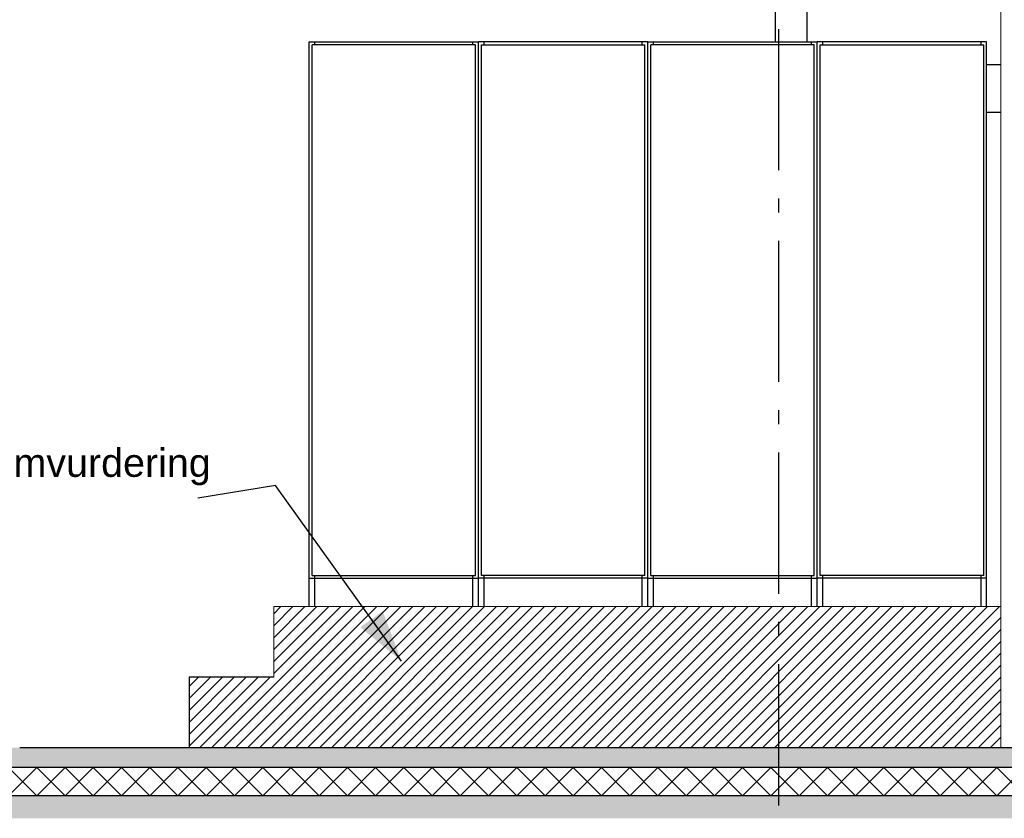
# Model space of a CAD drawing. Header units: millimetres. Extents: x -82116 to -59247, y -2070 to 13065.
# Tile 25 of 73: x -71361 to -67873, y 3570 to 6399. Entities that reach past the tile are written whole.
import ezdxf
from ezdxf.enums import TextEntityAlignment as Align

# ---------------------------------------------------------------- set-up
doc = ezdxf.new("R2010")
doc.units = ezdxf.units.MM
doc.header["$LTSCALE"] = 0.5
doc.header["$MEASUREMENT"] = 0
doc.linetypes.add('Akselinje', pattern=[1500, 1000, -200, 100, -200])
doc.linetypes.add('PLINE', pattern=[0])
for name, color, linetype in [('232- Ikke-bærende yttervegger', 7, 'Continuous'), ('2411 Bærende innervegger betong', 7, 'Continuous'), ('242- Ikke-bærende innervegger', 7, 'Continuous'), ('242- Ikke-bærende innervegger (Skravur)(Nye konstruksjoner)', 7, 'Continuous'), ('252- Gulv på grunn_ bunnplate', 7, 'Continuous'), ('252- Gulv på grunn_ bunnplate (Skravur)', 7, 'Continuous'), ('253- Oppforet gulv_ påstøp (Skravur)(Nye konstruksjoner)', 7, 'Continuous'), ('281- Innvendige trapper (Skravur)(Nye konstruksjoner)', 7, 'Continuous'), ('281- Innvendige trapper(Nye konstruksjoner)', 7, 'Continuous'), ('40 Elkraft generelt(Nye konstruksjoner)', 7, 'Continuous'), ('82-- Modullinjer', 7, 'Continuous'), ('832- Tekst bygning(Nye konstruksjoner)', 7, 'Continuous')]:
    doc.layers.add(name, color=color, linetype=linetype)
doc.layers.add('236- Innvendig kledning og overflate(Nye konstruksjoner)', color=7, linetype='Continuous', lineweight=0)
doc.layers.add('253- Oppforet gulv_ påstøp(Nye konstruksjoner)', color=7, linetype='Continuous', lineweight=0)
doc.styles.add('GENERATED_STYLE_1', font='arial.ttf')
doc.styles.add('GENERATED_STYLE_3', font='arial.ttf')
doc.dimstyles.new('GENERATED_STYLE__2', dxfattribs={"dimtxt": 0.18, "dimasz": 182.4, "dimexe": 0.18, "dimexo": 0.0625, "dimgap": 0, "dimtad": 0, "dimtih": 1, "dimtoh": 1, "dimdec": 4, "dimzin": 0, "dimdsep": 46, "dimcen": 0.09, "dimadec": 0, "dimazin": 0, "dimtfac": 1, "dimtdec": 4, "dimtmove": 0, "dimatfit": 3, "dimldrblk": 'ARROWHEAD_5', "dimfxl": 1, "dimtolj": 1, "dimtzin": 0, "dimarcsym": 0})
pattern_1 = [(0, (0, 0), (0, 311.7692), [30, -150]), (0, (90, 155.9), (0, 311.7692), [30, -150]), (60, (0, 0), (-270, 155.8846), [30, -150]), (60, (180, 0), (-270, 155.8846), [30, -150]), (120, (30, 0), (270, 155.8846), [30, -150]), (120, (210, 0), (270, 155.8846), [30, -150]), (0, (0, 30), (0, 60.000002), [0, -60, 0, -90.000004]), (45, (30, 30), (-42.42641, 42.42641), [0, -45, 0, -75.000003])]
pattern_2 = [(45, (0, 0), (-21.213203, 21.213203), [])]

# ---------------------------------------------------------------- blocks, each defined once
blk = doc.blocks.new('*X9')
at = {"layer": '252- Gulv på grunn_ bunnplate (Skravur)', "linetype": 'PLINE'}
for p, q in [((-71400, 3650), (-71300, 3750)), ((-71300, 3650), (-71400, 3750)), ((-71300, 3650), (-71200, 3750)), ((-71200, 3650), (-71300, 3750)), ((-71200, 3650), (-71100, 3750)), ((-71100, 3650), (-71200, 3750)), ((-71100, 3650), (-71000, 3750)), ((-71000, 3650), (-71100, 3750)), ((-71000, 3650), (-70900, 3750)), ((-70900, 3650), (-71000, 3750)), ((-70900, 3650), (-70800, 3750)), ((-70800, 3650), (-70900, 3750)), ((-70800, 3650), (-70700, 3750)), ((-70700, 3650), (-70800, 3750)), ((-70700, 3650), (-70600, 3750)), ((-70600, 3650), (-70700, 3750)), ((-70600, 3650), (-70500, 3750)), ((-70500, 3650), (-70600, 3750)), ((-70500, 3650), (-70400, 3750)), ((-70400, 3650), (-70500, 3750)), ((-70400, 3650), (-70300, 3750)), ((-70300, 3650), (-70400, 3750)), ((-70300, 3650), (-70200, 3750)), ((-70200, 3650), (-70300, 3750)), ((-70200, 3650), (-70100, 3750)), ((-70100, 3650), (-70200, 3750)), ((-70100, 3650), (-70000, 3750)), ((-70000, 3650), (-70100, 3750)), ((-70000, 3650), (-69900, 3750)), ((-69900, 3650), (-70000, 3750)), ((-69900, 3650), (-69800, 3750)), ((-69800, 3650), (-69900, 3750)), ((-69800, 3650), (-69700, 3750)), ((-69700, 3650), (-69800, 3750)), ((-69700, 3650), (-69600, 3750)), ((-69600, 3650), (-69700, 3750)), ((-69600, 3650), (-69500, 3750)), ((-69500, 3650), (-69600, 3750)), ((-69500, 3650), (-69400, 3750)), ((-69400, 3650), (-69500, 3750)), ((-69400, 3650), (-69300, 3750)), ((-69300, 3650), (-69400, 3750)), ((-69300, 3650), (-69200, 3750)), ((-69200, 3650), (-69300, 3750)), ((-69200, 3650), (-69100, 3750)), ((-69100, 3650), (-69200, 3750)), ((-69100, 3650), (-69000, 3750)), ((-69000, 3650), (-69100, 3750)), ((-69000, 3650), (-68900, 3750)), ((-68900, 3650), (-69000, 3750)), ((-68900, 3650), (-68800, 3750)), ((-68800, 3650), (-68900, 3750)), ((-68800, 3650), (-68700, 3750)), ((-68700, 3650), (-68800, 3750)), ((-68700, 3650), (-68600, 3750)), ((-68600, 3650), (-68700, 3750)), ((-68600, 3650), (-68500, 3750)), ((-68500, 3650), (-68600, 3750)), ((-68500, 3650), (-68400, 3750)), ((-68400, 3650), (-68500, 3750)), ((-68400, 3650), (-68300, 3750)), ((-68300, 3650), (-68400, 3750)), ((-68300, 3650), (-68200, 3750)), ((-68200, 3650), (-68300, 3750)), ((-68200, 3650), (-68100, 3750)), ((-68100, 3650), (-68200, 3750)), ((-68100, 3650), (-68000, 3750)), ((-68000, 3650), (-68100, 3750)), ((-68000, 3650), (-67900, 3750)), ((-67900, 3650), (-68000, 3750)), ((-67900, 3650), (-67800, 3750)), ((-67800, 3650), (-67900, 3750))]:
    blk.add_line(p, q, dxfattribs=at)
blk = doc.blocks.new('Standard grid marker[4]', base_point=(-68673.2, 12565.5))
at = {"layer": '82-- Modullinjer', "linetype": 'Akselinje'}
blk.add_line((-68673.2, 12365.5), (-68673.2, 1550), dxfattribs=at)
at = {"layer": '82-- Modullinjer', "style": 'GENERATED_STYLE_1'}
for tag, p in [('AC_MarkerText_1_0', (-68673.2, 12903)), ('AC_MarkerText_1_1', (-68673.2, 1187.5))]:
    blk.add_attdef(tag, text='', height=175, rotation=360, dxfattribs=at).set_placement(p, align=Align.TOP_CENTER)
blk = doc.blocks.new('ARROWHEAD_5')
at = {"linetype": 'Continuous'}
blk.add_hatch(color=256, dxfattribs=at).paths.add_polyline_path([(-1, 0.2679), (0, 0), (-1, -0.2679)])
blk.add_line((0, 0), (-1, 0), dxfattribs=at)

msp = doc.modelspace()

# ---------------------------------------------------------------- hatches: boundary and pattern name
at = {"layer": '242- Ikke-bærende innervegger (Skravur)(Nye konstruksjoner)', "linetype": 'Continuous'}
h = msp.add_hatch(dxfattribs=at)
h.set_pattern_fill('Gips', color=256, style=0, pattern_type=2)
h.set_pattern_definition([(270, (0, 0), (86.60254, 0), [0, -50]), (270, (43.3, -25), (86.60254, 0), [0, -50])])
h.paths.add_polyline_path([(-67873.2, 6808.8), (-67885.7, 6808.8), (-67885.7, 3820), (-67873.2, 3820)])
at = {"layer": '252- Gulv på grunn_ bunnplate (Skravur)', "linetype": 'Continuous'}
h = msp.add_hatch(dxfattribs=at)
h.set_pattern_fill('Betong_strukturell', color=256, style=0, pattern_type=2)
h.set_pattern_definition(pattern_1)
h.paths.add_polyline_path([(-61478.2, 3820), (-76468.2, 3820), (-76468.2, 3750), (-61478.2, 3750)])
h = msp.add_hatch(dxfattribs=at)
h.set_pattern_fill('Betong_strukturell', color=256, style=0, pattern_type=2)
h.set_pattern_definition(pattern_1)
h.paths.add_polyline_path([(-76388.2, 3570), (-61453.2, 3570), (-61453.2, 3650), (-76388.2, 3650)])
at = {"layer": '253- Oppforet gulv_ påstøp (Skravur)(Nye konstruksjoner)', "linetype": 'Continuous'}
h = msp.add_hatch(dxfattribs=at)
h.set_pattern_fill('Skrålinjer_1', color=256, style=0, pattern_type=2)
h.set_pattern_definition(pattern_2)
h.paths.add_polyline_path([(-70460.7, 3820), (-67885.7, 3820), (-67885.7, 4320), (-70460.7, 4320)])
at = {"layer": '281- Innvendige trapper (Skravur)(Nye konstruksjoner)', "linetype": 'Continuous'}
h = msp.add_hatch(dxfattribs=at)
h.set_pattern_fill('Skrålinjer_1', color=256, style=0, pattern_type=2)
h.set_pattern_definition(pattern_2)
h.paths.add_polyline_path([(-70460.7, 3820), (-70460.7, 4070), (-70760.7, 4070), (-70760.7, 3820)])

# ---------------------------------------------------------------- linework, layer by layer
at = {"layer": '232- Ikke-bærende yttervegger', "linetype": 'PLINE'}
for p, q in [((-68573.2, 6765), (-68573.2, 6320)), ((-67935.7, 6240), (-67885.7, 6240))]:
    msp.add_line(p, q, dxfattribs=at)
at = {"layer": '236- Innvendig kledning og overflate(Nye konstruksjoner)', "linetype": 'PLINE'}
msp.add_line((-67885.7, 6808.8), (-67885.7, 4320), dxfattribs=at)
at = {"layer": '2411 Bærende innervegger betong', "linetype": 'PLINE'}
msp.add_line((-67885.7, 6070), (-67935.7, 6070), dxfattribs=at)
at = {"layer": '242- Ikke-bærende innervegger', "linetype": 'PLINE'}
msp.add_line((-68683.2, 6320), (-68683.2, 6769.8), dxfattribs=at)
at = {"layer": '252- Gulv på grunn_ bunnplate', "linetype": 'PLINE'}
for p, q in [((-70760.7, 3820), (-71360.7, 3820)), ((-61478.2, 3750), (-76468.2, 3750)), ((-61473.2, 3650), (-76388.2, 3650))]:
    msp.add_line(p, q, dxfattribs=at)
at = {"layer": '252- Gulv på grunn_ bunnplate', "linetype": 'PLINE', "flags": 128}
msp.add_lwpolyline([(-67760.7, 3820), (-67773.2, 3820), (-67873.2, 3820), (-67885.7, 3820), (-70460.7, 3820), (-70760.7, 3820)], dxfattribs=at)
at = {"layer": '253- Oppforet gulv_ påstøp(Nye konstruksjoner)', "linetype": 'PLINE'}
for p, q in [((-70460.7, 4320), (-70460.7, 4070)), ((-67885.7, 4320), (-70460.7, 4320)), ((-67885.7, 4320), (-67885.7, 3820))]:
    msp.add_line(p, q, dxfattribs=at)
at = {"layer": '281- Innvendige trapper(Nye konstruksjoner)', "linetype": 'PLINE'}
for p, q in [((-70760.7, 4070), (-70760.7, 3820)), ((-70460.7, 4070), (-70760.7, 4070))]:
    msp.add_line(p, q, dxfattribs=at)
at = {"layer": '40 Elkraft generelt(Nye konstruksjoner)', "linetype": 'PLINE'}
for p, q in [((-70335.7, 6320), (-70315.7, 6320)), ((-70335.7, 4420), (-70335.7, 6320)), ((-70315.7, 6320), (-69755.7, 6320)), ((-70315.7, 6309.5), (-70315.7, 6320)), ((-69755.7, 6309.5), (-69755.7, 6320)), ((-69755.7, 6320), (-69735.7, 6320)), ((-69715.7, 6320), (-69735.7, 6320)), ((-69735.7, 4420), (-69735.7, 6320)), ((-69155.7, 6320), (-69715.7, 6320)), ((-69715.7, 6309.5), (-69715.7, 6320)), ((-69155.7, 6309.5), (-69155.7, 6320)), ((-69135.7, 6320), (-69155.7, 6320)), ((-69135.7, 6320), (-69115.7, 6320)), ((-69135.7, 4420), (-69135.7, 6320)), ((-69115.7, 6320), (-68555.7, 6320)), ((-69115.7, 6309.5), (-69115.7, 6320)), ((-68555.7, 6309.5), (-68555.7, 6320)), ((-68555.7, 6320), (-68535.7, 6320)), ((-68515.7, 6320), (-68535.7, 6320)), ((-68535.7, 4420), (-68535.7, 6320)), ((-67955.7, 6320), (-68515.7, 6320)), ((-68515.7, 6309.5), (-68515.7, 6320)), ((-67955.7, 6309.5), (-67955.7, 6320)), ((-67935.7, 6320), (-67955.7, 6320)), ((-67935.7, 4420), (-67935.7, 6320)), ((-70325.2, 4430.5), (-70325.2, 6309.5)), ((-69746.2, 6309.5), (-70325.2, 6309.5)), ((-69746.2, 4430.5), (-69746.2, 6309.5)), ((-69725.2, 4430.5), (-69725.2, 6309.5)), ((-69725.2, 6309.5), (-69146.2, 6309.5)), ((-69146.2, 4430.5), (-69146.2, 6309.5)), ((-69125.2, 4430.5), (-69125.2, 6309.5)), ((-68546.2, 6309.5), (-69125.2, 6309.5)), ((-68546.2, 4430.5), (-68546.2, 6309.5)), ((-68525.2, 4430.5), (-68525.2, 6309.5)), ((-68525.2, 6309.5), (-67946.2, 6309.5)), ((-67946.2, 4430.5), (-67946.2, 6309.5)), ((-70325.2, 4430.5), (-69746.2, 4430.5)), ((-70315.7, 4420), (-70315.7, 4430.5)), ((-69755.7, 4420), (-69755.7, 4430.5)), ((-69146.2, 4430.5), (-69725.2, 4430.5)), ((-69715.7, 4420), (-69715.7, 4430.5)), ((-69155.7, 4420), (-69155.7, 4430.5)), ((-69125.2, 4430.5), (-68546.2, 4430.5)), ((-69115.7, 4420), (-69115.7, 4430.5)), ((-68555.7, 4420), (-68555.7, 4430.5)), ((-67946.2, 4430.5), (-68525.2, 4430.5)), ((-68515.7, 4420), (-68515.7, 4430.5)), ((-67955.7, 4420), (-67955.7, 4430.5)), ((-70335.7, 4420), (-70315.7, 4420)), ((-70335.7, 4320), (-70335.7, 4420)), ((-70315.7, 4420), (-69755.7, 4420)), ((-70315.7, 4320), (-70315.7, 4420)), ((-69755.7, 4420), (-69735.7, 4420)), ((-69755.7, 4320), (-69755.7, 4420)), ((-69715.7, 4420), (-69735.7, 4420)), ((-69735.7, 4320), (-69735.7, 4420)), ((-69155.7, 4420), (-69715.7, 4420)), ((-69715.7, 4320), (-69715.7, 4420)), ((-69135.7, 4420), (-69155.7, 4420)), ((-69155.7, 4320), (-69155.7, 4420)), ((-69135.7, 4420), (-69115.7, 4420)), ((-69135.7, 4320), (-69135.7, 4420)), ((-69115.7, 4420), (-68555.7, 4420)), ((-69115.7, 4320), (-69115.7, 4420)), ((-68555.7, 4420), (-68535.7, 4420)), ((-68555.7, 4320), (-68555.7, 4420)), ((-68515.7, 4420), (-68535.7, 4420)), ((-68535.7, 4320), (-68535.7, 4420)), ((-67955.7, 4420), (-68515.7, 4420)), ((-68515.7, 4320), (-68515.7, 4420)), ((-67935.7, 4420), (-67955.7, 4420)), ((-67955.7, 4320), (-67955.7, 4420)), ((-67935.7, 4320), (-67935.7, 4420))]:
    msp.add_line(p, q, dxfattribs=at)

# ---------------------------------------------------------------- block references
at = {"layer": '252- Gulv på grunn_ bunnplate'}
msp.add_blockref('*X9', (0, 0), dxfattribs=at)
at = {"layer": '82-- Modullinjer', "linetype": 'PLINE'}
msp.add_blockref('Standard grid marker[4]', (-68673.2, 12565.5), dxfattribs=at)

# ---------------------------------------------------------------- texts
at = {"layer": '832- Tekst bygning(Nye konstruksjoner)', "linetype": 'Continuous', "insert": (-73192, 4749.2), "char_height": 100, "attachment_point": 7, "style": 'GENERATED_STYLE_3'}
msp.add_mtext('\\A1;{\\pql;\\fArial|b0|i0|c0|p0;\\W1.000000;Oppbygging av golv pga. flaumvurdering}', dxfattribs=at)

# ---------------------------------------------------------------- leaders
at = {"layer": '832- Tekst bygning(Nye konstruksjoner)', "linetype": 'PLINE', "annotation_type": 0, "has_hookline": 1, "hookline_direction": 1, "text_width": 2489.9}
msp.add_leader([(-70008.2, 4126.7), (-70454.1, 4749.2), (-70729.5, 4703.7)], dimstyle='GENERATED_STYLE__2', dxfattribs=at)

doc.saveas('drawing.dxf')
